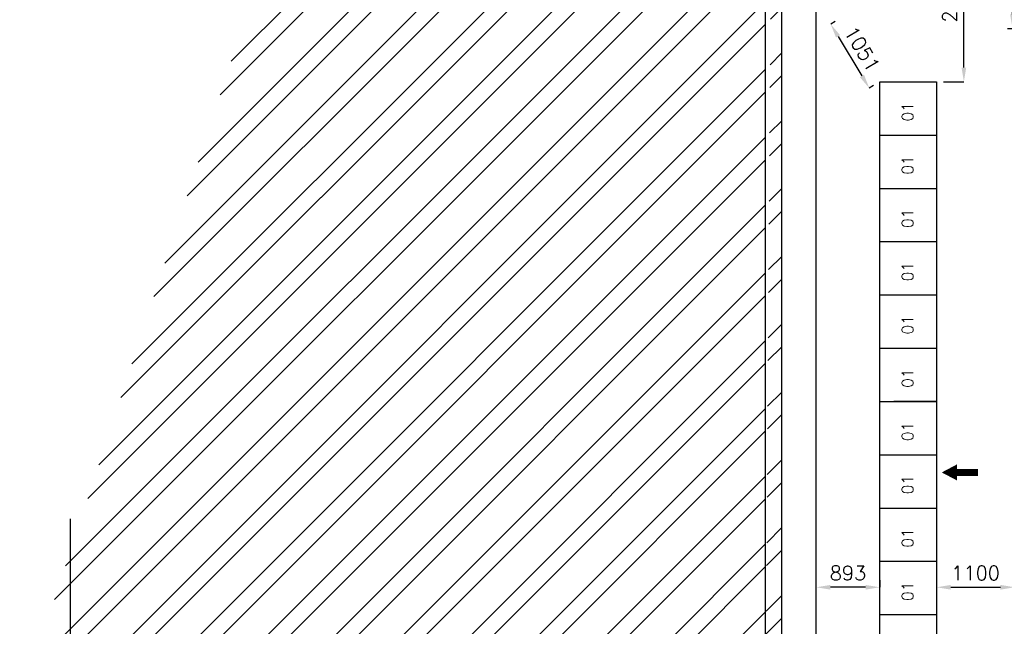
# Model space of a CAD drawing. Extents: x 361682 to 759535, y 756798 to 1113679.
# Tile 9 of 80: x 411712 to 425574, y 968643 to 977183. Entities that reach past the tile are written whole.
import ezdxf

# ---------------------------------------------------------------- set-up
doc = ezdxf.new("R2010")
doc.units = 0
doc.header["$LTSCALE"] = 700
doc.header["$MEASUREMENT"] = 0
doc.header["$PDMODE"] = 2
doc.header["$PDSIZE"] = -1
doc.layers.get('0').update_dxf_attribs({"linetype": 'CONTINUOUS'})
doc.layers.get('DEFPOINTS').update_dxf_attribs({"linetype": 'CONTINUOUS'})
for name, color, linetype in [('GRID', 9, 'CONTINUOUS'), ('PNL', 6, 'CONTINUOUS'), ('PNLDIM', 6, 'CONTINUOUS'), ('PNLTXT', 2, 'CONTINUOUS'), ('WALL', 7, 'CONTINUOUS')]:
    doc.layers.add(name, color=color, linetype=linetype)
doc.styles.add('ROMANS', font='romans.shx')
doc.dimstyles.new('STANDARD$0', dxfattribs={"dimtxt": 200, "dimasz": 200, "dimexe": 0, "dimexo": 100, "dimgap": 100, "dimtad": 1, "dimdec": 0, "dimzin": 0, "dimdsep": 46, "dimtxsty": 'ROMANS', "dimcen": 0.09, "dimclrd": 256, "dimclre": 256, "dimclrt": 256, "dimadec": 0, "dimazin": 0, "dimtfac": 1, "dimtdec": 0, "dimtmove": 0, "dimatfit": 3, "dimfxl": 1, "dimtolj": 1, "dimtzin": 0, "dimlwd": -1, "dimlwe": -1, "dimarcsym": 0})

# ---------------------------------------------------------------- blocks, each defined once
blk = doc.blocks.new('*D1051')
at = {"layer": 'DEFPOINTS', "color": 0, "transparency": 16777216}
for p in [(422927, 969192), (423820, 969192), (422927, 968892)]:
    blk.add_point(p, dxfattribs=at)
at = {"layer": 'PNLDIM', "transparency": 16777216}
for p, q in [((423820, 969292), (423820, 969192)), ((422927, 968992), (422927, 969192)), ((423620, 969192), (423127, 969192))]:
    blk.add_line(p, q, dxfattribs=at)
for points in [[(423127, 969225), (423127, 969159), (422927, 969192)], [(423620, 969225), (423620, 969159), (423820, 969192)]]:
    blk.add_solid(points, dxfattribs=at)
at = {"layer": 'PNLDIM', "transparency": 16777216, "insert": (423373, 969392), "char_height": 200, "attachment_point": 5, "style": 'ROMANS'}
blk.add_mtext('\\A1;893', dxfattribs=at)
blk = doc.blocks.new('*D1052')
at = {"layer": 'DEFPOINTS', "color": 0, "transparency": 16777216}
for p in [(424620, 969192), (425720, 969192), (425720, 969192)]:
    blk.add_point(p, dxfattribs=at)
at = {"layer": 'PNLDIM', "transparency": 16777216}
for p, q in [((424620, 969292), (424620, 969192)), ((425720, 969292), (425720, 969192)), ((424820, 969192), (425520, 969192))]:
    blk.add_line(p, q, dxfattribs=at)
for points in [[(424820, 969225), (424820, 969159), (424620, 969192)], [(425520, 969225), (425520, 969159), (425720, 969192)]]:
    blk.add_solid(points, dxfattribs=at)
at = {"layer": 'PNLDIM', "transparency": 16777216, "insert": (425170, 969392), "char_height": 200, "attachment_point": 5, "style": 'ROMANS'}
blk.add_mtext('\\A1;1100', dxfattribs=at)
blk = doc.blocks.new('*D1074')
at = {"layer": 'DEFPOINTS', "color": 0, "transparency": 16777216}
for p in [(424827, 978658), (425005, 978658), (424620, 976308)]:
    blk.add_point(p, dxfattribs=at)
at = {"layer": 'PNLDIM', "transparency": 16777216}
for p, q in [((424927, 978658), (425005, 978658)), ((425005, 976508), (425005, 978458)), ((424720, 976308), (425005, 976308))]:
    blk.add_line(p, q, dxfattribs=at)
for points in [[(424972, 978458), (425038, 978458), (425005, 978658)], [(424972, 976508), (425038, 976508), (425005, 976308)]]:
    blk.add_solid(points, dxfattribs=at)
at = {"layer": 'PNLDIM', "transparency": 16777216, "insert": (424805, 977483), "char_height": 200, "attachment_point": 5, "rotation": 90, "style": 'ROMANS'}
blk.add_mtext('\\A1;2350', dxfattribs=at)
blk = doc.blocks.new('*D1075')
at = {"layer": 'DEFPOINTS', "color": 0, "transparency": 16777216}
for p in [(425690, 978658), (425927, 978658), (425720, 977058)]:
    blk.add_point(p, dxfattribs=at)
at = {"layer": 'PNLDIM', "transparency": 16777216}
for p, q in [((425827, 978658), (425690, 978658)), ((425690, 977258), (425690, 978458)), ((425620, 977058), (425690, 977058))]:
    blk.add_line(p, q, dxfattribs=at)
for points in [[(425656, 978458), (425723, 978458), (425690, 978658)], [(425656, 977258), (425723, 977258), (425690, 977058)]]:
    blk.add_solid(points, dxfattribs=at)
at = {"layer": 'PNLDIM', "transparency": 16777216, "insert": (425490, 977886), "char_height": 200, "attachment_point": 5, "rotation": 90, "style": 'ROMANS'}
blk.add_mtext('\\A1;1600', dxfattribs=at)
blk = doc.blocks.new('*D1154')
at = {"layer": 'DEFPOINTS', "color": 0, "transparency": 16777216}
for p in [(423277, 977208), (423673, 976219), (423820, 976308)]:
    blk.add_point(p, dxfattribs=at)
at = {"layer": 'PNLDIM', "transparency": 16777216}
for p, q in [((423191, 977156), (423130, 977119)), ((423234, 976948), (423570, 976390)), ((423734, 976256), (423673, 976219))]:
    blk.add_line(p, q, dxfattribs=at)
for points in [[(423262, 976965), (423205, 976931), (423130, 977119)], [(423599, 976408), (423541, 976373), (423673, 976219)]]:
    blk.add_solid(points, dxfattribs=at)
at = {"layer": 'PNLDIM', "transparency": 16777216, "insert": (423573, 976772), "char_height": 200, "attachment_point": 5, "rotation": 301.104, "style": 'ROMANS'}
blk.add_mtext('\\A1;1051', dxfattribs=at)

msp = doc.modelspace()

# ---------------------------------------------------------------- hatches: boundary and pattern name
h = msp.add_hatch()
h.set_pattern_fill('ANSI32', color=256, scale=1800, style=0)
h.set_pattern_definition([(45, (262751.2, 818932.3), (-477.297, 477.297), []), (45, (263069.36, 818932.3), (-477.297, 477.297), [])])
edge = h.paths.add_edge_path()
edge.add_line((411711.9, 967522.6), (422211.9, 967522.6))
edge.add_line((411941.9, 967292.6), (422441.9, 967292.6))
edge.add_line((422441.9, 967292.6), (422441.9, 999292.6))
edge.add_line((422211.9, 967522.6), (422211.9, 999522.6))

# ---------------------------------------------------------------- linework, layer by layer
at = {"layer": 'GRID'}
for p, q in [((422926.9, 954557.6), (422926.9, 1001155.3)), ((412426.9, 953072.6), (412426.9, 970157.6))]:
    msp.add_line(p, q, dxfattribs=at)
at = {"layer": 'PNL', "color": 2}
for p, q in [((423819.9, 968057.6), (423819.9, 976307.6)), ((423819.9, 976307.6), (424619.9, 976307.6)), ((424619.9, 976307.6), (424619.9, 968057.6)), ((423819.9, 975557.6), (424619.9, 975557.6)), ((423819.9, 974807.6), (424619.9, 974807.6)), ((423819.9, 974057.6), (424619.9, 974057.6)), ((423819.9, 973307.6), (424619.9, 973307.6)), ((423819.9, 972557.6), (424619.9, 972557.6)), ((423819.9, 971807.6), (424619.9, 971807.6)), ((424619.9, 971807.6), (424019.9, 971807.6)), ((423819.9, 971057.6), (424619.9, 971057.6)), ((423819.9, 970307.6), (424619.9, 970307.6)), ((423819.9, 969557.6), (424619.9, 969557.6)), ((423819.9, 968807.6), (424619.9, 968807.6))]:
    msp.add_line(p, q, dxfattribs=at)
at = {"layer": 'PNL', "color": 7}
msp.add_lwpolyline([(424693.5, 970808.9, 0, 225, 0), (424906.9, 970808.9, 225, 225, 0)], format="xyseb", dxfattribs=at)
at = {"layer": 'PNL', "color": 7, "const_width": 100}
msp.add_lwpolyline([(424906.9, 970808.9), (425204, 970808.9)], dxfattribs=at)
at = {"layer": 'WALL'}
for p, q in [((422211.9, 967522.6), (422211.9, 999522.6)), ((422441.9, 967292.6), (422441.9, 999292.6))]:
    msp.add_line(p, q, dxfattribs=at)

# ---------------------------------------------------------------- texts
at = {"layer": 'PNLTXT', "color": 2, "style": 'ROMANS'}
for p in [(424292.2, 975749.3), (424292.2, 974999.3), (424292.2, 974249.3), (424292.2, 973499.3), (424292.2, 972749.3), (424292.2, 971999.3), (424292.2, 971249.3), (424292.2, 970499.3), (424292.2, 969749.3), (424292.2, 968999.3)]:
    msp.add_text('01', height=160, rotation=90, dxfattribs=at).set_placement(p)

# ---------------------------------------------------------------- dimensions: what is measured, and where the dimension line sits
at = {"layer": 'PNLDIM', "color": 7}
dim = msp.add_linear_dim(base=(425005.1, 978657.6), p1=(424619.9, 976307.6), p2=(424826.9, 978657.6), angle=90, dimstyle='STANDARD$0', override={"dimfxl": 0.5, "dimarcsym": 2}, dxfattribs=at)
dim.commit()
dim.dimension.update_dxf_attribs({"geometry": '*D1074', "text_midpoint": (424805.1, 977482.6)})
dim = msp.add_linear_dim(base=(425689.7, 978657.6), p1=(425719.9, 977057.6), p2=(425926.9, 978657.6), angle=90, dimstyle='STANDARD$0', override={"dimfxl": 0.5, "dimarcsym": 2}, dxfattribs=at)
dim.commit()
dim.dimension.update_dxf_attribs({"geometry": '*D1075', "text_midpoint": (425689.7, 977886.1), "dimtype": 160})
dim = msp.add_aligned_dim(p1=(423276.9, 977207.6), p2=(423819.9, 976307.6), distance=-171.2, dimstyle='STANDARD$0', override={"dimfxl": 0.5, "dimarcsym": 2}, dxfattribs=at)
dim.commit()
dim.dimension.update_dxf_attribs({"geometry": '*D1154', "text_midpoint": (423573, 976772.5)})
for base, p1, p2, picture, middle in [((422926.9, 969192.1), (423819.9, 969192.1), (422926.9, 968892.1), '*D1051', (423373.4, 969392.1)), ((425719.9, 969192.1), (424619.9, 969192.1), (425719.9, 969192.1), '*D1052', (425169.9, 969392.1))]:
    dim = msp.add_linear_dim(base=base, p1=p1, p2=p2, dimstyle='STANDARD$0', override={"dimfxl": 0.5, "dimarcsym": 2}, dxfattribs=at)
    dim.commit()
    dim.dimension.update_dxf_attribs({"geometry": picture, "text_midpoint": middle})

doc.saveas('drawing.dxf')
